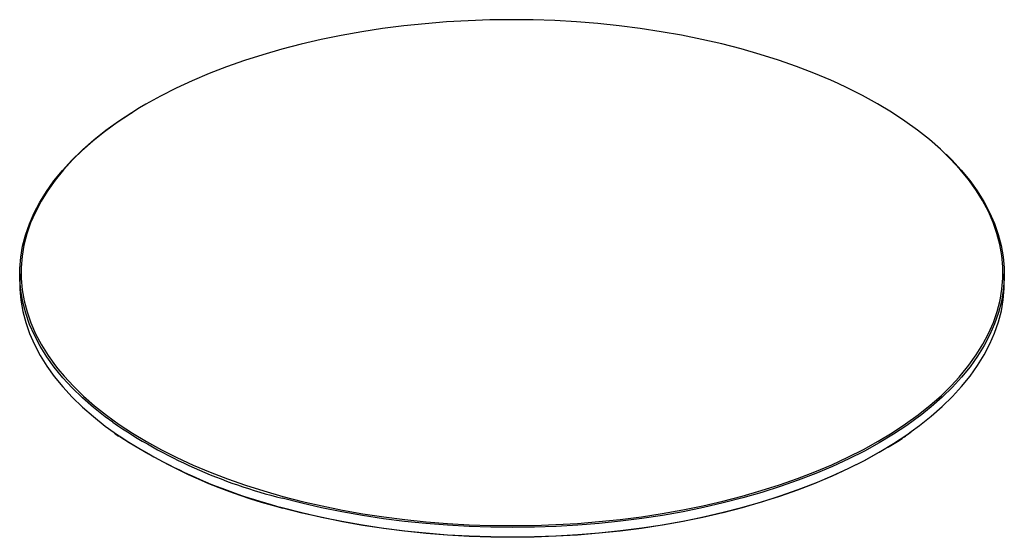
# Paper-space layout '_Trimétrica' of a CAD drawing. Header units: millimetres. Extents: x -72 to 72, y -37 to 39.
import ezdxf

# ---------------------------------------------------------------- set-up
doc = ezdxf.new("R2010")
doc.units = ezdxf.units.MM

psp = doc.layouts.new('_Trimétrica')

# ---------------------------------------------------------------- linework, layer by layer
at = {"color": 7, "linetype": 'Continuous', "lineweight": 25}
for p, q in [((-72.5, 1.54), (-72.5, 0.17)), ((72.5, 0.17), (72.5, 1.54)), ((-58.53, -21.93), (-57.95, -22.33))]:
    psp.add_line(p, q, dxfattribs=at)
at = {"color": 7, "linetype": 'Continuous', "lineweight": 25, "flags": 128}
for points in [[(48.02, 29.55), (46.95, 30.03), (44.47, 31.07), (41.91, 32.06), (39.26, 32.98), (36.54, 33.85), (33.74, 34.65), (30.88, 35.38), (27.96, 36.05), (24.98, 36.66), (21.96, 37.19), (18.89, 37.66), (15.78, 38.05), (12.65, 38.38), (9.48, 38.63), (6.31, 38.81), (3.11, 38.92), (-0.08, 38.95), (-3.28, 38.91), (-6.47, 38.8), (-9.65, 38.62), (-12.81, 38.36), (-15.95, 38.03), (-19.05, 37.64), (-22.12, 37.17), (-25.14, 36.63), (-28.12, 36.02), (-31.03, 35.35), (-33.89, 34.61), (-36.68, 33.8), (-39.4, 32.94), (-42.05, 32.01), (-44.61, 31.02), (-47.08, 29.97), (-49.46, 28.87), (-51.75, 27.72), (-53.93, 26.52), (-54.88, 25.96)], [(-58.8, -20.3), (-59.9, -19.5), (-61.65, -18.11), (-63.27, -16.69), (-64.78, -15.23), (-66.15, -13.74), (-67.4, -12.21), (-68.52, -10.66), (-69.5, -9.09), (-70.34, -7.5), (-71.05, -5.89), (-71.62, -4.26), (-72.05, -2.62), (-72.33, -0.98), (-72.48, 0.67), (-72.48, 2.33), (-72.35, 3.98), (-72.07, 5.62), (-71.65, 7.26), (-71.08, 8.89), (-70.38, 10.5), (-69.55, 12.09), (-68.57, 13.67), (-67.46, 15.22), (-66.22, 16.74), (-64.85, 18.23), (-63.36, 19.7), (-61.74, 21.12), (-59.99, 22.51), (-58.13, 23.85), (-56.16, 25.16), (-55.94, 25.29)], [(63.93, 19.15), (64.78, 18.31), (66.15, 16.82), (67.4, 15.3), (68.52, 13.75), (69.5, 12.18), (70.34, 10.58), (71.05, 8.97), (71.62, 7.35), (72.05, 5.71), (72.33, 4.06), (72.48, 2.41), (72.48, 0.76), (72.35, -0.89), (72.07, -2.54), (71.65, -4.17), (71.08, -5.8), (70.38, -7.41), (69.55, -9.01), (68.57, -10.58), (67.46, -12.13), (66.22, -13.65), (64.85, -15.15), (63.36, -16.61), (61.74, -18.04), (60.09, -19.35)], [(-72.5, 0.17), (-72.48, -0.7), (-72.33, -2.35), (-72.05, -3.99), (-71.62, -5.63), (-71.05, -7.26), (-70.34, -8.87), (-69.5, -10.46), (-68.52, -12.04), (-67.4, -13.58), (-66.15, -15.11), (-64.78, -16.6), (-63.27, -18.06), (-61.65, -19.48), (-59.9, -20.87), (-58.58, -21.83)], [(58.8, -21.67), (59.99, -20.79), (61.74, -19.41), (63.36, -17.98), (64.85, -16.52), (66.22, -15.03), (67.46, -13.5), (68.57, -11.95), (69.55, -10.38), (70.38, -8.78), (71.08, -7.17), (71.65, -5.54), (72.07, -3.91), (72.35, -2.26), (72.48, -0.61), (72.5, 0.17)], [(-66.87, -12.45), (-65.97, -13.52), (-64.6, -15.01), (-63.1, -16.46), (-61.48, -17.88), (-59.73, -19.27), (-57.87, -20.61), (-55.9, -21.9), (-53.82, -23.15), (-51.63, -24.35), (-49.34, -25.51), (-46.95, -26.6), (-44.47, -27.64), (-41.91, -28.63), (-39.26, -29.55), (-36.54, -30.42), (-33.74, -31.22)], [(-33.74, -31.22), (-30.88, -31.96), (-27.96, -32.63), (-24.98, -33.23), (-21.96, -33.76), (-18.89, -34.23), (-15.78, -34.62), (-12.65, -34.95), (-9.48, -35.2), (-6.31, -35.38), (-3.11, -35.49), (0.08, -35.52), (3.28, -35.48), (6.47, -35.37), (9.65, -35.19), (12.81, -34.93), (15.95, -34.61), (19.05, -34.21), (22.12, -33.74), (25.14, -33.2), (28.12, -32.59), (31.03, -31.92), (33.89, -31.18), (36.68, -30.37), (39.4, -29.51), (42.05, -28.58), (44.61, -27.59), (47.08, -26.55), (49.46, -25.45), (51.75, -24.29), (53.93, -23.09), (56.01, -21.84), (57.97, -20.54), (59.83, -19.19), (61.56, -17.81), (63.18, -16.39), (64.67, -14.93), (65.85, -13.67)], [(55.19, -24.05), (53.93, -24.8), (51.75, -26.01), (49.46, -27.16), (47.08, -28.26), (44.61, -29.31), (42.05, -30.29), (39.4, -31.22), (36.68, -32.09), (33.89, -32.89), (31.03, -33.63), (28.12, -34.31), (25.14, -34.91), (22.12, -35.45), (19.05, -35.92), (15.95, -36.32), (12.81, -36.65), (9.65, -36.9), (6.47, -37.09), (3.28, -37.2), (0.08, -37.24), (-3.11, -37.2), (-6.31, -37.1), (-9.48, -36.92), (-12.65, -36.66), (-15.78, -36.34), (-18.89, -35.94), (-21.96, -35.48), (-24.98, -34.94), (-27.96, -34.34), (-30.88, -33.67), (-33.74, -32.93)]]:
    psp.add_lwpolyline(points, dxfattribs=at)
at = {"color": 8, "linetype": 'Continuous', "lineweight": 25, "flags": 128}
for points in [[(65.85, -13.67), (66.04, -13.44), (67.28, -11.92), (68.38, -10.38), (69.35, -8.81), (70.19, -7.22), (70.89, -5.61), (71.45, -3.99), (71.87, -2.35), (72.15, -0.71), (72.28, 0.93), (72.28, 2.58), (72.14, 4.23), (71.85, 5.87), (71.42, 7.5), (70.85, 9.12), (70.15, 10.73), (69.31, 12.32), (68.33, 13.89), (67.22, 15.43), (65.97, 16.95), (64.6, 18.44), (63.1, 19.89), (61.48, 21.31), (59.73, 22.69), (57.87, 24.03), (55.9, 25.33), (53.82, 26.58), (51.63, 27.78), (49.34, 28.93), (48.02, 29.55)], [(-54.88, 25.96), (-56.01, 25.26), (-57.97, 23.96), (-59.83, 22.62), (-61.56, 21.24), (-63.18, 19.82), (-64.67, 18.36), (-66.04, 16.87), (-67.28, 15.35), (-68.38, 13.8), (-69.35, 12.24), (-70.19, 10.64), (-70.89, 9.04), (-71.45, 7.41), (-71.87, 5.78), (-72.15, 4.14), (-72.28, 2.49), (-72.28, 0.85), (-72.14, -0.8), (-71.85, -2.44), (-71.42, -4.07), (-70.85, -5.69), (-70.15, -7.3), (-69.31, -8.89), (-68.33, -10.46), (-67.22, -12), (-66.87, -12.45)], [(60.09, -19.35), (59.99, -19.42), (58.13, -20.77), (56.16, -22.07), (54.08, -23.33), (51.89, -24.54), (49.6, -25.69), (47.21, -26.8), (44.73, -27.84), (42.16, -28.83), (39.51, -29.76), (36.79, -30.63), (33.99, -31.44), (31.12, -32.18), (28.19, -32.86), (25.21, -33.47), (22.18, -34.01), (19.1, -34.48), (15.99, -34.88), (12.85, -35.21), (9.68, -35.46), (6.49, -35.65), (3.29, -35.76), (0.09, -35.8), (-3.12, -35.76), (-6.32, -35.66), (-9.51, -35.47), (-12.68, -35.22), (-15.83, -34.9), (-18.94, -34.5), (-22.02, -34.03), (-25.05, -33.5), (-28.04, -32.89), (-30.97, -32.22), (-33.84, -31.48)], [(-33.84, -32.85), (-30.97, -33.59), (-28.04, -34.26), (-25.05, -34.87), (-22.02, -35.41), (-18.94, -35.87), (-15.83, -36.27), (-12.68, -36.59), (-9.51, -36.85), (-6.32, -37.03), (-3.12, -37.13), (0.09, -37.17), (3.29, -37.13), (6.49, -37.02), (9.68, -36.83), (12.85, -36.58), (15.99, -36.25), (19.1, -35.85), (22.18, -35.38), (25.21, -34.84), (28.19, -34.23), (31.12, -33.55), (33.99, -32.81), (36.79, -32.01), (39.51, -31.14), (42.16, -30.21), (44.73, -29.21), (47.21, -28.17), (49.6, -27.06), (51.89, -25.91), (54.08, -24.7), (56.16, -23.44), (58.13, -22.14), (58.8, -21.67)]]:
    psp.add_lwpolyline(points, dxfattribs=at)
at = {"color": 8, "linetype": 'Continuous', "lineweight": 25}
for centre, radius, start, end in [((-15.21, 43.57), 77.33, 235.6909, 256.0625), ((-14.37, 44.12), 79.39, 236.1626, 255.8091)]:
    psp.add_arc(centre, radius, start, end, dxfattribs=at)
at = {"color": 7, "linetype": 'Continuous', "lineweight": 25}
psp.add_arc((-14.11, 44.46), 79.84, 236.8474, 255.7662, dxfattribs=at)
psp.add_open_spline([(55.38, -24), (55.44, -23.96), (56.17, -23.54), (57.3, -22.8), (58.32, -22.07), (58.74, -21.77)], degree=3, knots=[0, 0, 0, 0, 0.0503592, 0.6038025, 1, 1, 1, 1], dxfattribs=at)

doc.saveas('drawing.dxf')
